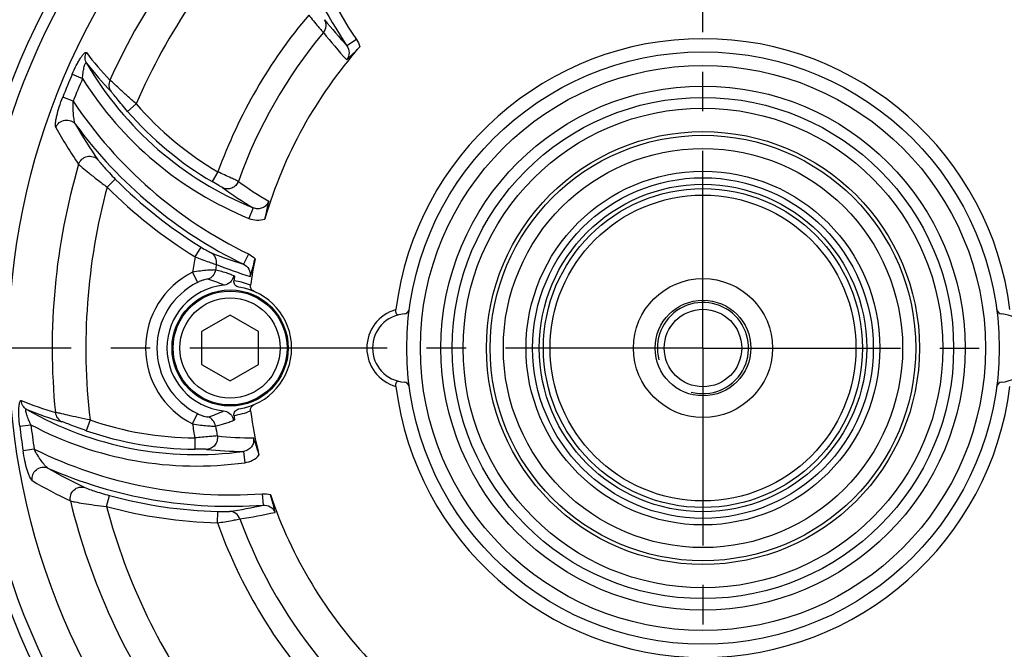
# Model space of a CAD drawing. Header units: millimetres. Extents: x 0 to 420, y 0 to 297.
# Tile 45 of 49: x 307 to 351, y 181 to 208. Entities that reach past the tile are written whole.
import ezdxf
from ezdxf.enums import TextEntityAlignment as Align

# ---------------------------------------------------------------- set-up
doc = ezdxf.new("R2010")
doc.units = ezdxf.units.MM
doc.header["$LTSCALE"] = 23.1
doc.linetypes.add('CENTER', pattern=[0.6, 0.375, -0.075, 0.075, -0.075])
doc.layers.get('0').update_dxf_attribs({"linetype": 'CONTINUOUS'})
for name, color, linetype in [('AXIS', 7, 'CONTINUOUS'), ('COMPONENTS', 7, 'CONTINUOUS'), ('DIMENSION', 7, 'CONTINUOUS')]:
    doc.layers.add(name, color=color, linetype=linetype)
doc.styles.get("Standard").update_dxf_attribs({"font": 'arial.ttf'})
doc.styles.add('TEXTSTYLE_4', font='gdt')
doc.dimstyles.new('DIMSTYLE_7', dxfattribs={"dimtxt": 3, "dimasz": 3, "dimexe": 0.18, "dimexo": 0.0625, "dimgap": 0.09, "dimtad": 1, "dimtih": 1, "dimtoh": 1, "dimlfac": 2, "dimdsep": 46, "dimtxsty": 'STANDARD', "dimblk": '_FILLED', "dimblk1": '_FILLED', "dimblk2": '_FILLED', "dimcen": 0.09, "dimadec": 0, "dimazin": 0, "dimtol": 1, "dimtp": 0.2, "dimtm": 0.2, "dimtfac": 1, "dimtofl": 0, "dimtmove": 0, "dimatfit": 3, "dimldrblk": '_FILLED', "dimfxl": 1, "dimtolj": 1, "dimarcsym": 0})

# ---------------------------------------------------------------- blocks, each defined once
blk = doc.blocks.new('_FILLED')
at = {"color": 0, "linetype": 'BYBLOCK'}
blk.add_solid([(0, 0), (-1, 0.2), (-1, -0.2)], dxfattribs=at)
blk = doc.blocks.new('*D16')
at = {"layer": 'DIMENSION', "color": 2, "linetype": 'CONTINUOUS'}
for p, q in [((296.826, 222.016), (271.29, 222.016)), ((303.489, 217.399), (296.826, 222.016)), ((296.826, 222.016), (296.826, 222.016))]:
    blk.add_line(p, q, dxfattribs=at)
at = {"layer": 'DIMENSION', "color": 2, "linetype": 'CONTINUOUS', "xscale": 3, "yscale": 3, "zscale": 3, "rotation": 325.2822590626}
blk.add_blockref('_FILLED', (303.489, 217.399), dxfattribs=at)
at = {"layer": 'DIMENSION', "color": 2, "linetype": 'CONTINUOUS', "style": 'TEXTSTYLE_4'}
for s, p in [('`', (288.783, 222.766)), ('n', (278.29, 222.766))]:
    blk.add_text(s, height=3, dxfattribs=at).set_placement(p, align=Align.RIGHT)
at = {"layer": 'DIMENSION', "color": 2, "linetype": 'CONTINUOUS'}
for s, p in [('165', (285.283, 222.766)), ('0.2', (294.604, 222.766))]:
    blk.add_text(s, height=3, dxfattribs=at).set_placement(p, align=Align.RIGHT)

msp = doc.modelspace()

# ---------------------------------------------------------------- linework, layer by layer
at = {"layer": 'AXIS', "color": 2, "linetype": 'CENTER'}
for q in [(337.39513, 237.32177), (293.97951, 193.90615), (380.81074, 193.90615), (337.39513, 150.49053)]:
    msp.add_line((337.39513, 193.90615), q, dxfattribs=at)
msp.add_circle((337.39513, 193.90615), 41.25, dxfattribs=at)
at = {"layer": 'COMPONENTS', "color": 9, "linetype": 'CONTINUOUS'}
for p, q in [((322.18585, 207.45243), (321.77286, 207.17301)), ((309.71831, 205.93079), (310.16993, 205.73457)), ((309.75858, 204.73872), (309.30014, 204.91842)), ((312.52383, 204.62145), (312.14584, 204.29441)), ((316.11082, 201.64178), (315.85864, 201.21023)), ((311.25118, 200.96969), (311.60599, 201.32175)), ((317.66148, 200.06031), (317.47339, 199.59716)), ((315.10594, 197.9129), (315.36789, 198.33859)), ((317.45036, 198.03293), (317.23242, 197.58446)), ((314.9939, 197.2298), (315.21551, 196.78372)), ((316.8002, 197.07677), (316.72264, 197.10897)), ((314.9939, 190.5825), (315.21551, 191.02858)), ((310.4983, 190.75023), (310.33448, 190.27801)), ((307.41398, 190.48138), (307.9032, 190.53726)), ((315.09456, 189.96325), (315.09194, 189.46343)), ((308.04489, 189.46916), (307.55802, 189.39556)), ((317.22821, 189.36899), (317.29689, 188.87384)), ((311.22204, 186.95138), (311.35328, 187.43368)), ((318.05907, 187.50766), (318.09455, 187.0103)), ((316.08875, 186.2315), (316.10276, 186.73113))]:
    msp.add_line(p, q, dxfattribs=at)
at = {"layer": 'COMPONENTS', "color": 7, "linetype": 'CONTINUOUS'}
for p, q in [((316.64513, 195.34952), (315.39513, 194.62784)), ((317.89513, 194.62784), (316.64513, 195.34952)), ((315.39513, 194.62784), (315.39513, 193.18446)), ((317.89513, 193.18446), (317.89513, 194.62784)), ((315.39513, 193.18446), (316.64513, 192.46277)), ((316.64513, 192.46277), (317.89513, 193.18446))]:
    msp.add_line(p, q, dxfattribs=at)
for centre, radius in [((337.39513, 193.90615), 32.5), ((337.39513, 193.90615), 32), ((337.39513, 193.90615), 30.45592), ((337.39513, 193.90615), 13), ((337.39513, 193.90615), 12.4), ((337.39513, 193.90615), 11.5), ((337.39513, 193.90615), 11), ((337.39513, 193.90615), 10.52592), ((337.39513, 193.90615), 9.5), ((337.39513, 193.90615), 9.3375), ((337.39513, 193.90615), 8.76015), ((337.39513, 193.90615), 7.76368), ((337.39513, 193.90615), 7.475), ((337.39513, 193.90615), 7.18621), ((337.39513, 193.90615), 7), ((337.39513, 193.90615), 6.71122), ((337.39513, 193.90615), 3.05), ((316.64513, 193.90615), 2.55), ((316.64513, 193.90615), 2.5), ((316.64513, 193.90615), 2.2), ((337.39513, 193.90615), 2.1), ((337.39513, 193.90615), 1.7)]:
    msp.add_circle(centre, radius, dxfattribs=at)
at = {"layer": 'COMPONENTS', "color": 9, "linetype": 'CONTINUOUS'}
for centre, radius, start, end in [((338.34824, 218.3876), 19.51292, 183.763962, 214.081555), ((338.34824, 218.3876), 20.01275, 186.356887, 214.081581), ((337.39513, 193.90615), 28.55856, 133.59561, 155.676457), ((337.39513, 193.90615), 27.08135, 134.880872, 156.692166), ((337.39513, 193.90615), 22.64645, 139.809236, 160.026685), ((336.38157, 220.6694), 19.88887, 218.391711, 222.733611), ((337.39513, 193.90615), 21.66164, 140.261021, 160.264107), ((336.92876, 220.60991), 20.6738, 218.450148, 222.798318), ((321.24799, 215.22789), 13.74459, 217.448363, 224.063781), ((323.30081, 213.94612), 14.98725, 210.204313, 247.896917), ((321.68205, 215.12887), 14.30169, 217.582332, 224.13806), ((337.39513, 193.90615), 30.17612, 156.516692, 158.596528), ((337.39513, 193.90615), 29.68371, 156.517228, 158.593404), ((323.30081, 213.94612), 15.48708, 212.021313, 247.895278), ((325.97982, 215.58427), 19.51292, 213.763918, 244.081555), ((323.30081, 213.94612), 14.25106, 220.867623, 239.700275), ((323.30081, 213.94612), 14.75089, 220.867623, 239.700275), ((328.15387, 214.41365), 22.00913, 209.478597, 214.424323), ((328.31124, 214.2807), 21.25715, 209.787347, 214.750414), ((325.97982, 215.58427), 20.01275, 216.356604, 244.081581), ((337.39513, 193.90615), 28.55856, 163.59561, 185.676457), ((337.39513, 193.90615), 27.08135, 164.880872, 186.692166), ((325.97982, 215.58427), 20.74894, 224.777294, 238.39441), ((325.97982, 215.58427), 20.24911, 224.777293, 238.39441), ((325.44656, 213.44398), 15.48321, 233.815951, 239.814136), ((325.94655, 213.48156), 15.17424, 233.899816, 239.91043), ((337.39513, 193.90615), 22.64645, 169.809236, 171.56066), ((323.13573, 216.57703), 19.88887, 248.391711, 252.733611), ((337.39513, 193.90615), 21.66164, 170.261021, 170.914517), ((323.63936, 216.79909), 20.67379, 248.450148, 252.798319), ((316.64513, 193.90615), 3.71123, 116.418852, 243.581152), ((316.64513, 193.90615), 3.21313, 116.41877, 243.58123), ((314.68141, 193.36855), 3.69685, 63.023315, 74.462977), ((316.40645, 193.97598), 2.91481, 67.087992, 81.985089), ((324.39513, 193.90615), 1.75, 105.659945, 254.34008), ((312.75042, 204.29775), 13.74459, 247.448363, 254.063781), ((313.17584, 204.42902), 14.30168, 247.582331, 254.138061), ((315.16911, 204.21411), 14.98725, 240.204313, 277.896917), ((314.6814, 194.44378), 3.69688, 285.537088, 296.976636), ((316.40631, 193.83681), 2.91531, 278.016212, 292.910728), ((315.16911, 204.21411), 14.25106, 250.867623, 269.700275), ((337.39513, 193.90615), 22.64645, 188.439341, 190.026685), ((337.39513, 193.90615), 30.17612, 186.516692, 188.596528), ((337.39513, 193.90615), 29.68371, 186.517019, 188.593567), ((315.16911, 204.21411), 15.48708, 242.020574, 277.895278), ((315.16911, 204.21411), 14.75089, 250.867623, 269.700275), ((337.39513, 193.90615), 21.66164, 189.085483, 190.264107), ((317.69266, 205.13466), 15.17423, 263.899815, 269.910433), ((316.67012, 206.97229), 19.51292, 243.764388, 274.081555), ((317.27845, 204.85212), 15.48321, 263.815951, 269.814137), ((319.34018, 207.00752), 21.2554, 239.787126, 244.750549), ((316.67012, 206.97229), 20.01275, 246.35666, 274.081581), ((319.14109, 207.05115), 22.01543, 239.479629, 244.423871), ((337.39513, 193.90615), 28.55856, 193.59561, 215.676457), ((316.67012, 206.97229), 20.24911, 254.777293, 268.39441), ((316.67012, 206.97229), 20.74894, 254.777294, 268.39441), ((337.39513, 193.90615), 27.08135, 194.880872, 216.692166), ((313.71069, 206.41001), 19.88887, 278.391711, 282.733611), ((314.03582, 206.8541), 20.67376, 278.450148, 282.798326), ((337.39513, 193.90615), 22.64645, 199.809236, 220.026685), ((337.39513, 193.90615), 21.66164, 200.261021, 220.264107)]:
    msp.add_arc(centre, radius, start, end, dxfattribs=at)
at = {"layer": 'COMPONENTS', "color": 7, "linetype": 'CONTINUOUS'}
for centre, radius, start, end in [((337.39513, 193.90615), 13.57747, 7.12926, 172.870747), ((337.39513, 193.90615), 20.04408, 138.721004, 163.587664), ((337.39513, 193.90615), 20.04408, 168.721014, 172.100797), ((316.06931, 193.90615), 3.25, 76.234327, 77.014025), ((337.39513, 193.90615), 20.79347, 171.268185, 171.826669), ((316.64513, 193.90615), 2.77187, 95.937305, 264.062566), ((316.64513, 193.90615), 2.7, 278.165903, 81.834098), ((324.39513, 193.90615), 1.5, 94.411726, 265.588274), ((324.26051, 195.65096), 0.25, 274.411726, 352.433077), ((350.52974, 195.65096), 0.25, 187.566923, 265.588274), ((350.39513, 193.90615), 1.5, 274.411726, 85.588274), ((324.26051, 192.16133), 0.25, 7.566923, 85.588274), ((350.52974, 192.16133), 0.25, 94.411726, 172.433077), ((337.39513, 193.90615), 13.57746, 187.12926, 352.870747), ((337.39513, 193.90615), 20.04408, 187.899203, 193.587669), ((316.33724, 190.66337), 0.46875, 15.788933, 22.170764), ((316.37041, 190.67271), 0.43429, 8.813641, 15.794271), ((316.06931, 193.90615), 3.25, 282.985974, 283.765672), ((337.39513, 193.90615), 20.79347, 188.173332, 188.731814), ((337.39513, 193.90615), 20.04408, 198.721004, 223.587664)]:
    msp.add_arc(centre, radius, start, end, dxfattribs=at)
at = {"layer": 'COMPONENTS', "color": 2, "linetype": 'CONTINUOUS'}
msp.add_arc((337.39513, 193.90615), 2, 255, 195, dxfattribs=at)
at = {"layer": 'COMPONENTS', "color": 9, "linetype": 'CONTINUOUS'}
for points, knots in [([(320.0955, 208.52069), (320.23114, 208.35138), (320.41638, 208.12429), (320.63364, 207.87148), (320.7098, 207.7832), (320.73808, 207.75424)], [0, 0, 0, 0, 0.65063952, 0.87859557, 1, 1, 1, 1]), ([(320.73808, 207.75424), (320.80209, 207.83023), (320.88622, 208.02456), (320.84159, 208.23211), (320.79301, 208.31773)], [0, 0, 0, 0, 0.50228165, 1, 1, 1, 1]), ([(321.77286, 207.17301), (321.83304, 207.08489), (321.9034, 206.86667), (321.8264, 206.64727), (321.75929, 206.56364)], [0, 0, 0, 0, 0.49878488, 1, 1, 1, 1]), ([(309.71831, 205.93079), (309.77325, 206.05736), (309.85975, 206.24113), (309.98433, 206.47179), (310.07414, 206.62145), (310.14779, 206.72922), (310.2033, 206.79826), (310.23857, 206.83627), (310.26974, 206.86324), (310.29611, 206.87916), (310.32035, 206.88363), (310.33242, 206.87542), (310.33614, 206.87055)], [0, 0, 0, 0, 0.35610538, 0.52362468, 0.67639147, 0.80638572, 0.86009725, 0.9048566, 0.94011087, 0.96598915, 0.98417818, 1, 1, 1, 1]), ([(310.34825, 206.4063), (310.30862, 206.47518), (310.26322, 206.63609), (310.30042, 206.7988), (310.33614, 206.87055)], [0, 0, 0, 0, 0.4978643, 1, 1, 1, 1]), ([(310.16993, 205.73457), (310.17279, 205.77537), (310.17951, 205.85656), (310.19282, 205.97702), (310.20956, 206.09403), (310.22984, 206.20447), (310.25388, 206.30129), (310.2773, 206.37037), (310.30022, 206.40744), (310.31677, 206.42354), (310.33702, 206.42153), (310.34462, 206.41172), (310.34822, 206.40635)], [0, 0, 0, 0, 0.164107, 0.32692028, 0.48621989, 0.63847819, 0.77681186, 0.88782816, 0.92685707, 0.95366191, 0.97404586, 1, 1, 1, 1]), ([(311.37159, 205.6691), (311.33478, 205.59015), (311.30214, 205.41025), (311.36728, 205.23903), (311.41824, 205.16932)], [0, 0, 0, 0, 0.50218271, 1, 1, 1, 1]), ([(312.52383, 204.62145), (312.39084, 204.73785), (312.14085, 204.96014), (311.80659, 205.26825), (311.55542, 205.50072), (311.42169, 205.62832), (311.37159, 205.6691)], [0, 0, 0, 0, 0.34044218, 0.64439127, 0.87556909, 1, 1, 1, 1]), ([(308.99405, 203.58299), (308.98198, 203.60434), (308.97575, 203.6705), (308.98145, 203.78337), (309.0039, 203.93199), (309.05491, 204.17431), (309.14957, 204.50842), (309.24547, 204.77907), (309.30014, 204.91842)], [0, 0, 0, 0, 0.05318391, 0.13776889, 0.24794567, 0.37754479, 0.67531051, 1, 1, 1, 1]), ([(312.14584, 204.29441), (312.06409, 204.3889), (311.90915, 204.57099), (311.7006, 204.82604), (311.53963, 205.02275), (311.45303, 205.13348), (311.41824, 205.16932)], [0, 0, 0, 0, 0.32940413, 0.63029123, 0.86832367, 1, 1, 1, 1]), ([(309.86265, 203.72058), (309.84794, 203.74318), (309.82757, 203.80417), (309.79471, 203.9494), (309.7693, 204.1663), (309.75441, 204.44593), (309.75521, 204.64001), (309.75859, 204.73872)], [0, 0, 0, 0, 0.0785532, 0.18399571, 0.43519136, 0.71226492, 1, 1, 1, 1]), ([(308.99409, 203.58304), (309.02488, 203.66613), (309.13425, 203.81846), (309.3879, 203.93163), (309.6631, 203.90318), (309.81068, 203.79032), (309.86268, 203.72057)], [0, 0, 0, 0, 0.25119267, 0.50342514, 0.75334288, 1, 1, 1, 1]), ([(309.99921, 201.97149), (310.02573, 202.05411), (310.12483, 202.20814), (310.36545, 202.3336), (310.63562, 202.32531), (310.78851, 202.22752), (310.84545, 202.16407)], [0, 0, 0, 0, 0.25129322, 0.50329721, 0.7531041, 1, 1, 1, 1]), ([(309.99912, 201.97151), (310.04796, 201.92273), (310.19552, 201.79702), (310.46767, 201.56929), (310.83368, 201.28111), (311.10627, 201.07596), (311.25118, 200.96969)], [0, 0, 0, 0, 0.1290844, 0.36200954, 0.66392412, 1, 1, 1, 1]), ([(310.84546, 202.16407), (310.87468, 202.12193), (310.96577, 202.014), (311.13158, 201.8216), (311.35339, 201.58088), (311.51841, 201.41), (311.60599, 201.32175)], [0, 0, 0, 0, 0.13548937, 0.37238418, 0.67149985, 1, 1, 1, 1]), ([(317.0059, 201.22096), (316.97068, 201.23978), (316.86657, 201.28825), (316.56829, 201.42855), (316.30531, 201.55031), (316.11082, 201.64178)], [0, 0, 0, 0, 0.12112312, 0.34811028, 1, 1, 1, 1]), ([(316.30557, 200.94709), (316.28807, 200.9599), (316.23475, 200.99096), (316.08603, 201.07886), (315.95477, 201.15406), (315.85864, 201.21023)], [0, 0, 0, 0, 0.12542749, 0.35604249, 1, 1, 1, 1]), ([(317.00587, 201.22097), (316.98135, 201.15453), (316.90312, 201.03068), (316.72138, 200.91039), (316.50715, 200.8753), (316.3672, 200.91431), (316.30557, 200.94709)], [0, 0, 0, 0, 0.25153371, 0.50259074, 0.75208484, 1, 1, 1, 1]), ([(318.3389, 200.35218), (318.31724, 200.2868), (318.24418, 200.16408), (318.0688, 200.04487), (317.86188, 200.00599), (317.72446, 200.03441), (317.66148, 200.06031)], [0, 0, 0, 0, 0.25135095, 0.50205929, 0.75151228, 1, 1, 1, 1]), ([(317.473, 199.59733), (317.58202, 199.55306), (317.81706, 199.50161), (318.05572, 199.53374), (318.16778, 199.56956)], [0, 0, 0, 0, 0.50003456, 1, 1, 1, 1]), ([(315.36789, 198.33859), (315.46188, 198.28075), (315.59012, 198.20363), (315.73943, 198.12223), (315.79218, 198.09352), (315.81148, 198.08589)], [0, 0, 0, 0, 0.64834186, 0.87807729, 1, 1, 1, 1]), ([(315.10594, 197.9129), (315.30807, 197.8341), (315.58203, 197.73004), (315.89659, 197.61974), (316.00668, 197.58136), (316.04566, 197.57043)], [0, 0, 0, 0, 0.65063952, 0.87859557, 1, 1, 1, 1]), ([(316.04566, 197.57043), (316.06309, 197.66824), (316.03879, 197.8786), (315.89637, 198.03603), (315.81148, 198.08589)], [0, 0, 0, 0, 0.50228165, 1, 1, 1, 1]), ([(317.23242, 197.58446), (317.32859, 197.53823), (317.49863, 197.38443), (317.54165, 197.15592), (317.52535, 197.04994)], [0, 0, 0, 0, 0.49878475, 1, 1, 1, 1]), ([(316.00525, 197.32669), (315.99002, 197.32953), (315.94875, 197.33142), (315.83002, 197.33159), (315.62297, 197.31887), (315.3264, 197.28692), (315.10857, 197.25158), (314.99389, 197.2298)], [0, 0, 0, 0, 0.0456588, 0.12113375, 0.35022606, 0.65604861, 1, 1, 1, 1]), ([(316.00521, 197.3267), (315.99088, 197.23793), (315.91309, 197.06538), (315.7563, 196.95882), (315.67165, 196.93031)], [0, 0, 0, 0, 0.50166502, 1, 1, 1, 1]), ([(316.72264, 197.10897), (316.66408, 197.13307), (316.43135, 197.22505), (316.18812, 197.28848), (316.00525, 197.32669)], [0, 0, 0, 0, 0.2531575, 1, 1, 1, 1]), ([(315.67165, 196.93031), (315.65434, 196.93515), (315.59885, 196.92392), (315.49926, 196.90131), (315.36386, 196.85239), (315.26643, 196.80902), (315.21551, 196.78372)], [0, 0, 0, 0, 0.11181844, 0.33567004, 0.6463422, 1, 1, 1, 1]), ([(307.41398, 190.48138), (307.39828, 190.61847), (307.3813, 190.82086), (307.37386, 191.08292), (307.37681, 191.25743), (307.3867, 191.38759), (307.40026, 191.47513), (307.4118, 191.52569), (307.42531, 191.56463), (307.44019, 191.5916), (307.45894, 191.60759), (307.4735, 191.60651), (307.47916, 191.60415)], [0, 0, 0, 0, 0.35610538, 0.52362468, 0.67639147, 0.80638572, 0.86009725, 0.9048566, 0.94011087, 0.96598915, 0.98417818, 1, 1, 1, 1]), ([(307.72175, 191.20818), (307.65299, 191.24801), (307.53323, 191.36466), (307.4841, 191.52416), (307.47916, 191.60415)], [0, 0, 0, 0, 0.49786411, 1, 1, 1, 1]), ([(307.9032, 190.53727), (307.88529, 190.57403), (307.8505, 190.64771), (307.8018, 190.75868), (307.7578, 190.86838), (307.72014, 190.97416), (307.69255, 191.07004), (307.67829, 191.14157), (307.67961, 191.18513), (307.68588, 191.20735), (307.70443, 191.21573), (307.71591, 191.21103), (307.72172, 191.20819)], [0, 0, 0, 0, 0.16410703, 0.32692035, 0.48622, 0.63847832, 0.77681199, 0.88782825, 0.92685711, 0.95366191, 0.97404584, 1, 1, 1, 1]), ([(310.4983, 190.75023), (310.32493, 190.78454), (309.99729, 190.85205), (309.55376, 190.95175), (309.22, 191.02749), (309.04038, 191.07113), (308.97661, 191.0814)], [0, 0, 0, 0, 0.34044218, 0.64439127, 0.87556909, 1, 1, 1, 1]), ([(308.97661, 191.0814), (308.98421, 190.99462), (309.04589, 190.8225), (309.18791, 190.70679), (309.2669, 190.6719)], [0, 0, 0, 0, 0.50218271, 1, 1, 1, 1]), ([(315.21551, 191.02858), (315.26643, 191.00328), (315.36386, 190.95991), (315.49926, 190.91099), (315.59885, 190.88837), (315.65434, 190.87714), (315.67165, 190.88199)], [0, 0, 0, 0, 0.35365757, 0.66433045, 0.88817975, 1, 1, 1, 1]), ([(310.33448, 190.27801), (310.21643, 190.31896), (309.9912, 190.39918), (309.68306, 190.51579), (309.44531, 190.60566), (309.31495, 190.65825), (309.2669, 190.6719)], [0, 0, 0, 0, 0.32940413, 0.63029123, 0.86832367, 1, 1, 1, 1]), ([(314.99389, 190.5825), (315.10857, 190.56072), (315.3264, 190.52538), (315.62297, 190.49343), (315.83002, 190.48071), (315.94875, 190.48088), (315.99002, 190.48277), (316.00525, 190.4856)], [0, 0, 0, 0, 0.34395119, 0.64977394, 0.87886466, 0.9543402, 1, 1, 1, 1]), ([(316.00525, 190.4856), (315.99092, 190.57438), (315.91311, 190.74693), (315.75631, 190.85349), (315.67165, 190.88199)], [0, 0, 0, 0, 0.50166431, 1, 1, 1, 1]), ([(316.00525, 190.4856), (316.14034, 190.51383), (316.34119, 190.56737), (316.60654, 190.65188), (316.73504, 190.70837), (316.8002, 190.73553)], [0, 0, 0, 0, 0.49603972, 0.74624706, 1, 1, 1, 1]), ([(316.08014, 190.04635), (316.04022, 190.04503), (315.92582, 190.03495), (315.59736, 190.00732), (315.30873, 189.98127), (315.09456, 189.96325)], [0, 0, 0, 0, 0.12112312, 0.34811028, 1, 1, 1, 1]), ([(316.0801, 190.04634), (316.09208, 189.97654), (316.08626, 189.83017), (315.98901, 189.63512), (315.82104, 189.49763), (315.68032, 189.46143), (315.61056, 189.45901)], [0, 0, 0, 0, 0.25153371, 0.50259074, 0.75208484, 1, 1, 1, 1]), ([(317.66893, 189.96046), (317.68287, 189.89301), (317.68095, 189.75021), (317.58867, 189.55927), (317.42892, 189.42214), (317.2957, 189.37805), (317.22821, 189.36899)], [0, 0, 0, 0, 0.25135106, 0.50205945, 0.75151238, 1, 1, 1, 1]), ([(307.96067, 188.08599), (307.93955, 188.09843), (307.90106, 188.15261), (307.84957, 188.2532), (307.7947, 188.39314), (307.71771, 188.6285), (307.63262, 188.96519), (307.58035, 189.24754), (307.55802, 189.39556)], [0, 0, 0, 0, 0.05318057, 0.13775943, 0.24793326, 0.37753252, 0.67530306, 1, 1, 1, 1]), ([(308.64409, 188.63946), (308.62005, 188.65167), (308.57191, 188.69431), (308.47084, 188.80365), (308.34039, 188.97879), (308.18767, 189.21351), (308.09133, 189.38198), (308.04489, 189.46916)], [0, 0, 0, 0, 0.07855324, 0.18399582, 0.43519155, 0.71226514, 1, 1, 1, 1]), ([(315.61056, 189.45901), (315.589, 189.46135), (315.5273, 189.46159), (315.35455, 189.46335), (315.20328, 189.46284), (315.09194, 189.46343)], [0, 0, 0, 0, 0.12542749, 0.35604249, 1, 1, 1, 1]), ([(317.29647, 188.87379), (317.41302, 188.88996), (317.64229, 188.96293), (317.83291, 189.11008), (317.91205, 189.19713)], [0, 0, 0, 0, 0.50003459, 1, 1, 1, 1]), ([(307.96066, 188.08607), (307.94578, 188.17341), (307.96433, 188.36002), (308.12742, 188.58485), (308.37997, 188.69781), (308.56421, 188.67387), (308.64412, 188.63946)], [0, 0, 0, 0, 0.25119267, 0.50342514, 0.75334288, 1, 1, 1, 1]), ([(309.6369, 187.19298), (309.61855, 187.2778), (309.62736, 187.46073), (309.77301, 187.6897), (310.01113, 187.8176), (310.19243, 187.80936), (310.27348, 187.78288)], [0, 0, 0, 0, 0.25129322, 0.50329721, 0.7531041, 1, 1, 1, 1]), ([(310.27348, 187.78288), (310.31986, 187.761), (310.45271, 187.71308), (310.69251, 187.62936), (311.00496, 187.53179), (311.23331, 187.46632), (311.35328, 187.43368)], [0, 0, 0, 0, 0.13548937, 0.37238418, 0.67149985, 1, 1, 1, 1]), ([(309.63681, 187.19296), (309.70349, 187.17513), (309.89414, 187.14005), (310.2437, 187.0789), (310.70476, 187.01233), (311.0434, 186.97096), (311.22204, 186.95138)], [0, 0, 0, 0, 0.1290844, 0.36200954, 0.66392412, 1, 1, 1, 1]), ([(316.10276, 186.73113), (316.21308, 186.72804), (316.3627, 186.72537), (316.5327, 186.72953), (316.59274, 186.73105), (316.61327, 186.73408)], [0, 0, 0, 0, 0.64834186, 0.87807729, 1, 1, 1, 1]), ([(317.0738, 186.40478), (317.04, 186.4982), (316.91377, 186.66822), (316.71171, 186.73335), (316.61327, 186.73408)], [0, 0, 0, 0, 0.50228165, 1, 1, 1, 1]), ([(318.09455, 187.0103), (318.20096, 187.01836), (318.42512, 186.97018), (318.57662, 186.7938), (318.6155, 186.69387)], [0, 0, 0, 0, 0.49878489, 1, 1, 1, 1]), ([(316.08875, 186.2315), (316.3032, 186.26432), (316.59248, 186.31119), (316.92005, 186.37295), (317.03458, 186.39476), (317.0738, 186.40478)], [0, 0, 0, 0, 0.65063952, 0.87859557, 1, 1, 1, 1])]:
    msp.add_open_spline(points, degree=3, knots=knots, dxfattribs=at)
for points in [[(322.18634, 207.45276), (322.25252, 207.35496), (322.30287, 207.24424), (322.33187, 207.12976)], [(317.45062, 198.03347), (317.55684, 197.98186), (317.65581, 197.91114), (317.73816, 197.8265)], [(318.05902, 187.50826), (318.17681, 187.51667), (318.29788, 187.50491), (318.41151, 187.47279)]]:
    msp.add_open_spline(points, degree=3, dxfattribs=at)
at = {"layer": 'COMPONENTS', "color": 7, "linetype": 'CONTINUOUS'}
for points, knots in [([(321.75936, 206.56372), (321.80264, 206.6014), (322.00378, 206.77914), (322.19257, 206.97106), (322.3318, 207.12967)], [0, 0, 0, 0, 0.21376836, 1, 1, 1, 1]), ([(318.16776, 199.5695), (318.18927, 199.64253), (318.25955, 199.90038), (318.30999, 200.16331), (318.3389, 200.35216)], [0, 0, 0, 0, 0.28492861, 1, 1, 1, 1]), ([(317.52537, 197.05004), (317.54401, 197.10432), (317.62933, 197.35881), (317.69687, 197.61942), (317.73814, 197.8264)], [0, 0, 0, 0, 0.21376827, 1, 1, 1, 1]), ([(316.68848, 196.83575), (316.6475, 196.78764), (316.54578, 196.70666), (316.42131, 196.66969), (316.3584, 196.66315)], [0, 0, 0, 0, 0.49979659, 1, 1, 1, 1]), ([(317.02863, 196.57877), (316.9956, 196.58351), (316.93064, 196.60625), (316.85492, 196.67431), (316.81177, 196.7647), (316.80834, 196.83081), (316.81286, 196.86232)], [0, 0, 0, 0, 0.25456549, 0.50968903, 0.75712159, 1, 1, 1, 1]), ([(317.69518, 196.39359), (317.64516, 196.41471), (317.55625, 196.49133), (317.53378, 196.60708), (317.54123, 196.66082)], [0, 0, 0, 0, 0.50019801, 1, 1, 1, 1]), ([(324.04132, 195.36383), (324.02445, 195.35973), (323.98277, 195.36185), (323.93545, 195.41608), (323.91654, 195.49899), (323.91904, 195.56244), (323.9233, 195.59636)], [0, 0, 0, 0, 0.17214546, 0.37581324, 0.66111891, 1, 1, 1, 1]), ([(323.92334, 192.21575), (323.91908, 192.24969), (323.91653, 192.31318), (323.93542, 192.39615), (323.98275, 192.45044), (324.02445, 192.45257), (324.04133, 192.44847)], [0, 0, 0, 0, 0.33888847, 0.62424169, 0.82789523, 1, 1, 1, 1]), ([(317.54123, 191.15148), (317.53378, 191.20522), (317.55625, 191.32097), (317.64515, 191.39759), (317.69518, 191.4187)], [0, 0, 0, 0, 0.49980211, 1, 1, 1, 1]), ([(316.3584, 191.14915), (316.44713, 191.13992), (316.62323, 191.07286), (316.73772, 190.92289), (316.77133, 190.84027)], [0, 0, 0, 0, 0.50002701, 1, 1, 1, 1]), ([(316.81286, 190.94998), (316.8083, 190.98176), (316.81187, 191.04848), (316.85566, 191.13898), (316.93149, 191.20641), (316.99591, 191.22883), (317.02863, 191.23352)], [0, 0, 0, 0, 0.24496281, 0.49463041, 0.74783402, 1, 1, 1, 1]), ([(317.91206, 189.19708), (317.89417, 189.27107), (317.82611, 189.52952), (317.73833, 189.78244), (317.66894, 189.96045)], [0, 0, 0, 0, 0.28492872, 1, 1, 1, 1]), ([(318.61547, 186.69397), (318.60447, 186.75028), (318.55111, 187.01334), (318.4793, 187.27281), (318.41156, 187.47269)], [0, 0, 0, 0, 0.21376836, 1, 1, 1, 1])]:
    msp.add_open_spline(points, degree=3, knots=knots, dxfattribs=at)
for points in [[(316.79957, 197.07304), (316.79425, 197.03849), (316.7845, 197.00442), (316.77133, 196.97203)], [(316.77133, 196.97203), (316.7513, 196.92279), (316.72294, 196.87623), (316.68848, 196.83575)]]:
    msp.add_open_spline(points, degree=3, dxfattribs=at)

# ---------------------------------------------------------------- dimensions: what is measured, and where the dimension line sits
at = {"layer": 'DIMENSION', "color": 2, "linetype": 'CONTINUOUS'}
dim = msp.add_diameter_dim_2p(p1=(303.48896, 217.39943), p2=(371.30129, 170.41287), dimstyle='DIMSTYLE_7', dxfattribs=at)
dim.commit()
dim.dimension.update_dxf_attribs({"geometry": '*D16', "text_midpoint": (279.53633, 224.26639), "dimtype": 163})

doc.saveas('drawing.dxf')
